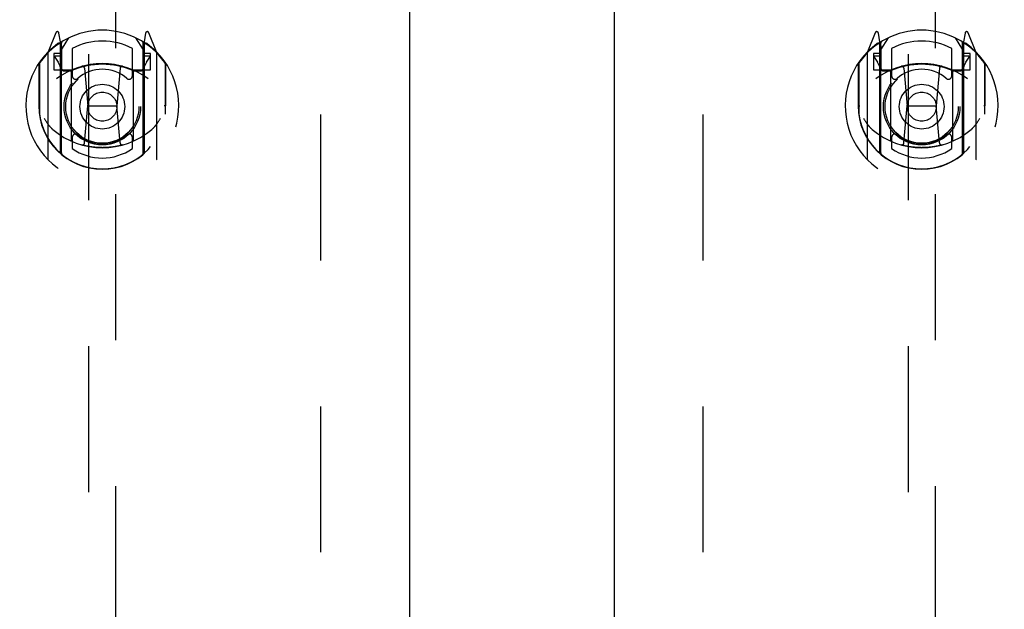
# Model space of a CAD drawing. Header units: inches. Extents: x 0 to 243, y 0 to 157.
# Tile 16 of 26: x 73.23 to 82.24, y 109.31 to 114.71. Entities that reach past the tile are written whole.
import ezdxf

# ---------------------------------------------------------------- set-up
doc = ezdxf.new("R2010")
doc.units = ezdxf.units.IN
doc.header["$LTSCALE"] = 13.357143
doc.header["$MEASUREMENT"] = 0
doc.linetypes.add('HIDDEN', pattern=[0.2, 0.1, -0.1])
doc.layers.get('0').update_dxf_attribs({"linetype": 'CONTINUOUS'})
doc.layers.add('DEFAULT_2', color=8, linetype='HIDDEN')
doc.layers.add('DIMENSIONS', color=7, linetype='CONTINUOUS')
doc.styles.get("Standard").update_dxf_attribs({"font": 'arial.ttf'})
doc.dimstyles.new('DIMSTYLE_1', dxfattribs={"dimtxt": 1.071429, "dimasz": 1.428571, "dimexe": 0.09, "dimexo": 0.07, "dimgap": 0.0375, "dimtad": 0, "dimtih": 1, "dimtoh": 1, "dimzin": 4, "dimdsep": 46, "dimtxsty": 'Standard', "dimblk": '_FILLED', "dimblk1": '_FILLED', "dimblk2": '_FILLED', "dimcen": 0.09, "dimazin": 1, "dimtfac": 1, "dimtdec": 3, "dimtofl": 0, "dimtmove": 0, "dimatfit": 3, "dimldrblk": '_FILLED', "dimfxl": 1, "dimtolj": 1, "dimtzin": 4, "dimarcsym": 0})

# ---------------------------------------------------------------- blocks, each defined once
blk = doc.blocks.new('_FILLED')
at = {"color": 0, "linetype": 'ByBlock'}
blk.add_solid([(0, 0), (-1, 0.2), (-1, -0.2)], dxfattribs=at)
blk = doc.blocks.new('*D10')
at = {"layer": 'DIMENSIONS', "color": 2, "linetype": 'Continuous'}
for p, q in [((73.1737, 92.2461), (70.6615, 92.2461)), ((76.7987, 92.2461), (79.6558, 92.2461))]:
    blk.add_line(p, q, dxfattribs=at)
at = {"layer": 'DIMENSIONS', "color": 2, "linetype": 'Continuous', "xscale": 1.4285714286, "yscale": 1.4285714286, "zscale": 1.4285714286}
blk.add_blockref('_FILLED', (73.1737, 92.2461), dxfattribs=at)
at = {"layer": 'DIMENSIONS', "color": 2, "linetype": 'Continuous', "xscale": 1.4285714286, "yscale": 1.4285714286, "zscale": 1.4285714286, "rotation": 180}
blk.add_blockref('_FILLED', (76.7987, 92.2461), dxfattribs=at)
at = {"layer": 'DIMENSIONS', "color": 2, "linetype": 'Continuous', "insert": (70.1258, 92.7818), "char_height": 1.07143, "width": 2.911577, "attachment_point": 3, "line_spacing_factor": 0.9}
blk.add_mtext('3.63', dxfattribs=at)
blk = doc.blocks.new('*D20')
at = {"layer": 'DIMENSIONS', "color": 2, "linetype": 'Continuous'}
for p, q in [((78.6737, 95.9982), (75.8165, 95.9982)), ((82.2987, 95.9982), (84.702, 95.9982))]:
    blk.add_line(p, q, dxfattribs=at)
at = {"layer": 'DIMENSIONS', "color": 2, "linetype": 'Continuous', "xscale": 1.4285714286, "yscale": 1.4285714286, "zscale": 1.4285714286}
blk.add_blockref('_FILLED', (78.6737, 95.9982), dxfattribs=at)
at = {"layer": 'DIMENSIONS', "color": 2, "linetype": 'Continuous', "xscale": 1.4285714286, "yscale": 1.4285714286, "zscale": 1.4285714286, "rotation": 180}
blk.add_blockref('_FILLED', (82.2987, 95.9982), dxfattribs=at)
at = {"layer": 'DIMENSIONS', "color": 2, "linetype": 'Continuous', "insert": (85.2377, 96.5339), "char_height": 1.07143, "width": 2.911577, "attachment_point": 1, "line_spacing_factor": 0.9}
blk.add_mtext('3.63', dxfattribs=at)

msp = doc.modelspace()

# ---------------------------------------------------------------- linework, layer by layer
at = {"color": 3, "linetype": 'Continuous'}
for p, q in [((76.7987, 118.0367), (76.7987, 47.7447)), ((78.6737, 47.7447), (78.6737, 118.0367))]:
    msp.add_line(p, q, dxfattribs=at)
at = {"layer": 'DEFAULT_2', "color": 8, "linetype": 'HIDDEN'}
for p, q in [((75.9862, 48.3907), (75.9862, 117.3907)), ((79.4862, 48.3907), (79.4862, 117.3907)), ((73.8612, 117.0632), (73.8612, 85.0614)), ((74.1112, 85.0614), (74.1112, 117.0632)), ((81.3612, 117.0632), (81.3612, 85.0614)), ((81.6112, 85.0614), (81.6112, 117.0632)), ((73.5607, 114.5891), (73.4905, 114.4136)), ((73.6037, 114.5055), (73.5894, 114.5861)), ((74.3829, 114.5861), (74.3687, 114.5055)), ((74.4818, 114.4136), (74.4116, 114.5891)), ((81.0607, 114.5891), (80.9905, 114.4136)), ((81.1037, 114.5055), (81.0894, 114.5861)), ((81.8829, 114.5861), (81.8687, 114.5055)), ((81.9818, 114.4136), (81.9116, 114.5891)), ((73.5824, 114.484), (73.5821, 114.4839)), ((73.5824, 114.484), (73.5821, 114.4839)), ((73.5828, 114.4844), (73.5824, 114.484)), ((73.6037, 113.4893), (73.6037, 114.5055)), ((73.6112, 114.4333), (73.6812, 114.5423)), ((73.6112, 113.4891), (73.6112, 114.4922)), ((73.6137, 114.4675), (73.6137, 114.2602)), ((74.2912, 114.5423), (74.3612, 114.4333)), ((74.3587, 114.2602), (74.3587, 114.4675)), ((74.3612, 113.4891), (74.3612, 114.4922)), ((74.3687, 114.5055), (74.3687, 113.4893)), ((74.3902, 114.4839), (74.3857, 114.487)), ((81.0824, 114.484), (81.0821, 114.4839)), ((81.0824, 114.484), (81.0821, 114.4839)), ((81.0828, 114.4844), (81.0824, 114.484)), ((81.1037, 113.4893), (81.1037, 114.5055)), ((81.1112, 114.4333), (81.1812, 114.5423)), ((81.1112, 113.4891), (81.1112, 114.4922)), ((81.1137, 114.4675), (81.1137, 114.2602)), ((81.7912, 114.5423), (81.8612, 114.4333)), ((81.8587, 114.2602), (81.8587, 114.4675)), ((81.8612, 113.4891), (81.8612, 114.4922)), ((81.8687, 114.5055), (81.8687, 113.4893)), ((81.8902, 114.4839), (81.8857, 114.487)), ((73.4862, 114.403), (73.4862, 113.4355)), ((73.5437, 114.3983), (73.5437, 114.2483)), ((73.6037, 114.3983), (73.5437, 114.3983)), ((73.6112, 114.3733), (73.5562, 114.3733)), ((73.7112, 114.4455), (73.7112, 114.1928)), ((74.2612, 114.1928), (74.2612, 114.4455)), ((74.4162, 114.3733), (74.3612, 114.3733)), ((74.4287, 114.3983), (74.3687, 114.3983)), ((74.4287, 114.2483), (74.4287, 114.3983)), ((74.4862, 113.4355), (74.4862, 114.403)), ((80.9862, 114.403), (80.9862, 113.4355)), ((81.0437, 114.3983), (81.0437, 114.2483)), ((81.1037, 114.3983), (81.0437, 114.3983)), ((81.1112, 114.3733), (81.0562, 114.3733)), ((81.2112, 114.4455), (81.2112, 114.1928)), ((81.7612, 114.1928), (81.7612, 114.4455)), ((81.9162, 114.3733), (81.8612, 114.3733)), ((81.9287, 114.3983), (81.8687, 114.3983)), ((81.9287, 114.2483), (81.9287, 114.3983)), ((81.9862, 113.4355), (81.9862, 114.403)), ((73.4037, 114.3074), (73.4037, 113.9192)), ((73.4112, 114.3051), (73.4112, 113.8476)), ((73.552, 114.3656), (73.5814, 114.3197)), ((74.3909, 114.3197), (74.4204, 114.3656)), ((74.5612, 114.3051), (74.5612, 113.8476)), ((74.5687, 113.9192), (74.5687, 114.3074)), ((80.9037, 114.3074), (80.9037, 113.9192)), ((80.9112, 114.3051), (80.9112, 113.8476)), ((81.052, 114.3656), (81.0814, 114.3197)), ((81.8909, 114.3197), (81.9204, 114.3656)), ((82.0612, 114.3051), (82.0612, 113.8476)), ((82.0687, 113.9192), (82.0687, 114.3074)), ((73.5437, 114.2483), (73.6037, 114.2483)), ((73.7037, 114.2472), (73.6312, 114.2472)), ((73.6337, 114.2402), (73.6995, 114.2402)), ((73.7037, 113.6061), (73.7037, 114.2373)), ((73.8231, 114.2634), (73.8537, 113.9192)), ((74.1493, 114.2634), (74.1187, 113.9192)), ((74.3412, 114.2472), (74.2687, 114.2472)), ((74.2687, 114.2373), (74.2687, 113.6061)), ((74.2728, 114.2402), (74.3387, 114.2402)), ((74.3687, 114.2483), (74.4287, 114.2483)), ((81.0437, 114.2483), (81.1037, 114.2483)), ((81.2037, 114.2472), (81.1312, 114.2472)), ((81.1337, 114.2402), (81.1995, 114.2402)), ((81.2037, 113.6061), (81.2037, 114.2373)), ((81.3231, 114.2634), (81.3537, 113.9192)), ((81.6493, 114.2634), (81.6187, 113.9192)), ((81.8412, 114.2472), (81.7687, 114.2472)), ((81.7687, 114.2373), (81.7687, 113.6061)), ((81.7728, 114.2402), (81.8387, 114.2402)), ((81.8687, 114.2483), (81.9287, 114.2483)), ((73.4037, 113.9192), (73.4187, 113.9193)), ((73.8235, 113.5799), (73.8537, 113.9192)), ((73.8537, 113.9192), (74.1187, 113.9192)), ((74.1488, 113.5799), (74.1187, 113.9192)), ((74.5687, 113.9192), (74.5537, 113.9193)), ((80.9037, 113.9192), (80.9187, 113.9193)), ((81.3235, 113.5799), (81.3537, 113.9192)), ((81.3537, 113.9192), (81.6187, 113.9192)), ((81.6488, 113.5799), (81.6187, 113.9192)), ((82.0687, 113.9192), (82.0537, 113.9193)), ((73.4112, 113.8476), (73.4113, 113.8449)), ((74.5612, 113.8476), (74.561, 113.8449)), ((80.9112, 113.8476), (80.9113, 113.8449)), ((82.0612, 113.8476), (82.061, 113.8449)), ((73.7112, 113.6316), (73.7112, 113.5288)), ((74.2612, 113.5288), (74.2612, 113.6316)), ((81.2112, 113.6316), (81.2112, 113.5288)), ((81.7612, 113.5288), (81.7612, 113.6316))]:
    msp.add_line(p, q, dxfattribs=at)
for points in [[(73.4537, 113.8058), (73.4568, 113.8006), (73.4598, 113.7955), (73.4628, 113.7907), (73.4656, 113.7861), (73.4684, 113.7817), (73.4712, 113.7774), (73.4738, 113.7734), (73.4765, 113.7695), (73.479, 113.7657), (73.4815, 113.7621), (73.4839, 113.7586), (73.4863, 113.7553), (73.4887, 113.7521), (73.491, 113.749), (73.4932, 113.7461), (73.4955, 113.7432), (73.4976, 113.7405), (73.4998, 113.7378), (73.5018, 113.7352), (73.5039, 113.7328), (73.5059, 113.7304), (73.5079, 113.7282), (73.5098, 113.726), (73.5117, 113.7239), (73.5136, 113.7219), (73.5154, 113.7199), (73.5172, 113.718), (73.5189, 113.7162), (73.5207, 113.7145), (73.5224, 113.7129), (73.524, 113.7113), (73.5256, 113.7097), (73.5272, 113.7083), (73.5288, 113.7069), (73.5303, 113.7055), (73.5318, 113.7042)], [(74.4405, 113.7042), (74.442, 113.7055), (74.4435, 113.7068), (74.4451, 113.7082), (74.4467, 113.7097), (74.4483, 113.7112), (74.45, 113.7128), (74.4516, 113.7145), (74.4534, 113.7162), (74.4551, 113.718), (74.4569, 113.7199), (74.4588, 113.7218), (74.4606, 113.7239), (74.4625, 113.726), (74.4644, 113.7282), (74.4664, 113.7304), (74.4684, 113.7328), (74.4705, 113.7352), (74.4726, 113.7378), (74.4747, 113.7404), (74.4768, 113.7432), (74.4791, 113.746), (74.4813, 113.749), (74.4836, 113.7521), (74.486, 113.7553), (74.4883, 113.7586), (74.4908, 113.7621), (74.4933, 113.7657), (74.4958, 113.7694), (74.4985, 113.7733), (74.5011, 113.7774), (74.5039, 113.7816), (74.5067, 113.7861), (74.5095, 113.7907), (74.5125, 113.7955), (74.5155, 113.8006), (74.5187, 113.8058)], [(80.9537, 113.8058), (80.9568, 113.8006), (80.9598, 113.7955), (80.9628, 113.7907), (80.9656, 113.7861), (80.9684, 113.7817), (80.9712, 113.7774), (80.9738, 113.7734), (80.9765, 113.7695), (80.979, 113.7657), (80.9815, 113.7621), (80.9839, 113.7586), (80.9863, 113.7553), (80.9887, 113.7521), (80.991, 113.749), (80.9932, 113.7461), (80.9955, 113.7432), (80.9976, 113.7405), (80.9998, 113.7378), (81.0018, 113.7352), (81.0039, 113.7328), (81.0059, 113.7304), (81.0079, 113.7282), (81.0098, 113.726), (81.0117, 113.7239), (81.0136, 113.7219), (81.0154, 113.7199), (81.0172, 113.718), (81.0189, 113.7162), (81.0207, 113.7145), (81.0224, 113.7129), (81.024, 113.7113), (81.0256, 113.7097), (81.0272, 113.7083), (81.0288, 113.7069), (81.0303, 113.7055), (81.0318, 113.7042)], [(81.9405, 113.7042), (81.942, 113.7055), (81.9435, 113.7068), (81.9451, 113.7082), (81.9467, 113.7097), (81.9483, 113.7112), (81.95, 113.7128), (81.9516, 113.7145), (81.9534, 113.7162), (81.9551, 113.718), (81.9569, 113.7199), (81.9588, 113.7218), (81.9606, 113.7239), (81.9625, 113.726), (81.9644, 113.7282), (81.9664, 113.7304), (81.9684, 113.7328), (81.9705, 113.7352), (81.9726, 113.7378), (81.9747, 113.7404), (81.9768, 113.7432), (81.9791, 113.746), (81.9813, 113.749), (81.9836, 113.7521), (81.986, 113.7553), (81.9883, 113.7586), (81.9908, 113.7621), (81.9933, 113.7657), (81.9958, 113.7694), (81.9985, 113.7733), (82.0011, 113.7774), (82.0039, 113.7816), (82.0067, 113.7861), (82.0095, 113.7907), (82.0125, 113.7955), (82.0155, 113.8006), (82.0187, 113.8058)], [(74.1741, 113.5624), (74.1687, 113.561), (74.1633, 113.5595), (74.1579, 113.5581), (74.1525, 113.5568), (74.147, 113.5555), (74.1416, 113.5542), (74.1361, 113.553), (74.1306, 113.5518), (74.1251, 113.5507), (74.1197, 113.5496), (74.1142, 113.5485), (74.1087, 113.5475), (74.1031, 113.5466), (74.0976, 113.5457), (74.0921, 113.5448), (74.0866, 113.544), (74.081, 113.5432), (74.0755, 113.5425), (74.0699, 113.5418), (74.0644, 113.5411), (74.0588, 113.5405), (74.0532, 113.54), (74.0476, 113.5394), (74.0421, 113.539), (74.0365, 113.5385), (74.0309, 113.5382), (74.0253, 113.5378), (74.0197, 113.5375), (74.0141, 113.5373), (74.0085, 113.5371), (74.003, 113.5369), (73.9974, 113.5368), (73.9918, 113.5368), (73.9862, 113.5367), (73.9806, 113.5368), (73.975, 113.5368), (73.9694, 113.5369), (73.9638, 113.5371), (73.9582, 113.5373), (73.9526, 113.5375), (73.947, 113.5378), (73.9414, 113.5382), (73.9358, 113.5385), (73.9303, 113.539), (73.9247, 113.5394), (73.9191, 113.54), (73.9135, 113.5405), (73.908, 113.5411), (73.9024, 113.5418), (73.8969, 113.5425), (73.8913, 113.5432), (73.8858, 113.544), (73.8802, 113.5448), (73.8747, 113.5457), (73.8692, 113.5466), (73.8637, 113.5475), (73.8582, 113.5485), (73.8527, 113.5496), (73.8472, 113.5507), (73.8417, 113.5518), (73.8362, 113.553), (73.8308, 113.5542), (73.8253, 113.5555), (73.8199, 113.5568), (73.8144, 113.5581), (73.809, 113.5595), (73.8036, 113.561), (73.7982, 113.5624)], [(81.6741, 113.5624), (81.6687, 113.561), (81.6633, 113.5595), (81.6579, 113.5581), (81.6525, 113.5568), (81.647, 113.5555), (81.6416, 113.5542), (81.6361, 113.553), (81.6306, 113.5518), (81.6251, 113.5507), (81.6197, 113.5496), (81.6142, 113.5485), (81.6087, 113.5475), (81.6031, 113.5466), (81.5976, 113.5457), (81.5921, 113.5448), (81.5866, 113.544), (81.581, 113.5432), (81.5755, 113.5425), (81.5699, 113.5418), (81.5644, 113.5411), (81.5588, 113.5405), (81.5532, 113.54), (81.5476, 113.5394), (81.5421, 113.539), (81.5365, 113.5385), (81.5309, 113.5382), (81.5253, 113.5378), (81.5197, 113.5375), (81.5141, 113.5373), (81.5085, 113.5371), (81.503, 113.5369), (81.4974, 113.5368), (81.4918, 113.5368), (81.4862, 113.5367), (81.4806, 113.5368), (81.475, 113.5368), (81.4694, 113.5369), (81.4638, 113.5371), (81.4582, 113.5373), (81.4526, 113.5375), (81.447, 113.5378), (81.4414, 113.5382), (81.4358, 113.5385), (81.4303, 113.539), (81.4247, 113.5394), (81.4191, 113.54), (81.4135, 113.5405), (81.408, 113.5411), (81.4024, 113.5418), (81.3969, 113.5425), (81.3913, 113.5432), (81.3858, 113.544), (81.3802, 113.5448), (81.3747, 113.5457), (81.3692, 113.5466), (81.3637, 113.5475), (81.3582, 113.5485), (81.3527, 113.5496), (81.3472, 113.5507), (81.3417, 113.5518), (81.3362, 113.553), (81.3308, 113.5542), (81.3253, 113.5555), (81.3199, 113.5568), (81.3144, 113.5581), (81.309, 113.5595), (81.3036, 113.561), (81.2982, 113.5624)]]:
    msp.add_lwpolyline(points, dxfattribs=at)
for centre, radius in [((73.9862, 113.9122), 0.35), ((73.9862, 113.9122), 0.335), ((81.4862, 113.9122), 0.35), ((81.4862, 113.9122), 0.335), ((73.9862, 113.9122), 0.205), ((81.4862, 113.9122), 0.205), ((73.9862, 113.9122), 0.133), ((81.4862, 113.9122), 0.133)]:
    msp.add_circle(centre, radius, dxfattribs=at)
for centre, radius, start, end in [((73.9862, 113.9122), 0.7, 35.29614, 144.70386), ((73.5747, 114.5835), 0.015, 10, 158.19585), ((74.3976, 114.5835), 0.015, 21.80415, 170), ((81.4862, 113.9122), 0.7, 35.29614, 144.70386), ((81.0747, 114.5835), 0.015, 10, 158.19585), ((81.8976, 114.5835), 0.015, 21.80415, 170), ((73.9862, 113.9192), 0.7, 125.51263, 54.48737), ((73.5912, 114.4727), 0.02, 0, 125.51263), ((73.5937, 114.4675), 0.02, 0, 125.25426), ((73.6312, 114.4922), 0.02, 121.4688, 179.99919), ((73.9862, 113.9122), 0.6, 62.72039, 117.27961), ((74.3412, 114.4922), 0.02, 0, 58.52955), ((74.3787, 114.4675), 0.02, 54.74574, 180), ((74.3812, 114.4727), 0.02, 54.48737, 180), ((81.4862, 113.9192), 0.7, 125.51263, 54.48737), ((81.0912, 114.4727), 0.02, 0, 125.51263), ((81.0937, 114.4675), 0.02, 0, 125.25426), ((81.1312, 114.4922), 0.02, 121.4688, 179.99919), ((81.4862, 113.9122), 0.6, 62.72039, 117.27961), ((81.8412, 114.4922), 0.02, 0, 58.52955), ((81.8787, 114.4675), 0.02, 54.74574, 180), ((81.8812, 114.4727), 0.02, 54.48737, 180), ((73.5012, 114.403), 0.015, 135.07479, 180), ((73.5562, 114.3683), 0.005, 90, 212.67924), ((74.4162, 114.3683), 0.005, 327.32076, 90), ((74.4712, 114.403), 0.015, 0, 44.92521), ((81.0012, 114.403), 0.015, 135.07479, 180), ((81.0562, 114.3683), 0.005, 90, 212.67924), ((81.9162, 114.3683), 0.005, 327.32076, 90), ((81.9712, 114.403), 0.015, 0, 44.92521), ((73.4312, 114.3051), 0.02, 144.70386, 180), ((73.9862, 113.6067), 0.7, 53.23192, 126.76808), ((73.4232, 114.2182), 0.188, 0, 32.67924), ((73.9862, 113.5997), 0.7, 66.53604, 113.46396), ((73.8031, 114.2616), 0.02, 5.07961, 105.6131), ((74.1692, 114.2616), 0.02, 74.3869, 174.92039), ((74.5492, 114.2182), 0.188, 147.32076, 180), ((74.5412, 114.3051), 0.02, 0, 35.29614), ((80.9312, 114.3051), 0.02, 144.70386, 180), ((81.4862, 113.6067), 0.7, 53.23192, 126.76808), ((80.9232, 114.2182), 0.188, 0, 32.67924), ((81.4862, 113.5997), 0.7, 66.53604, 113.46396), ((81.3031, 114.2616), 0.02, 5.07961, 105.6131), ((81.6692, 114.2616), 0.02, 74.3869, 174.92039), ((82.0492, 114.2182), 0.188, 147.32076, 180), ((82.0412, 114.3051), 0.02, 0, 35.29614), ((73.6312, 114.2672), 0.02, 180, 270), ((73.6337, 114.2602), 0.02, 180, 270), ((73.6995, 114.2602), 0.02, 270, 293.46396), ((73.7187, 114.2373), 0.015, 112.9863, 180), ((73.7412, 114.1928), 0.03, 180, 311.12608), ((73.9862, 113.9122), 0.3425, 48.87392, 131.12608), ((74.2312, 114.1928), 0.03, 228.87392, 360), ((74.2537, 114.2373), 0.015, 0, 67.0137), ((74.2728, 114.2602), 0.02, 246.53604, 270), ((74.3387, 114.2602), 0.02, 270, 360), ((74.3412, 114.2672), 0.02, 270, 360), ((81.1312, 114.2672), 0.02, 180, 270), ((81.1337, 114.2602), 0.02, 180, 270), ((81.1995, 114.2602), 0.02, 270, 293.46396), ((81.2187, 114.2373), 0.015, 112.9863, 180), ((81.2412, 114.1928), 0.03, 180, 311.12608), ((81.4862, 113.9122), 0.3425, 48.87392, 131.12608), ((81.7312, 114.1928), 0.03, 228.87392, 360), ((81.7537, 114.2373), 0.015, 0, 67.0137), ((81.7728, 114.2602), 0.02, 246.53604, 270), ((81.8387, 114.2602), 0.02, 270, 360), ((81.8412, 114.2672), 0.02, 270, 360), ((73.9862, 113.9217), 0.5825, 180.24643, 359.75357), ((81.4862, 113.9217), 0.5825, 180.24643, 359.75357), ((73.4312, 113.8476), 0.02, 180, 187.66218), ((73.9862, 113.9222), 0.58, 187.66218, 352.33782), ((74.5412, 113.8476), 0.02, 352.33782, 360), ((80.9312, 113.8476), 0.02, 180, 187.66218), ((81.4862, 113.9222), 0.58, 187.66218, 352.33782), ((82.0412, 113.8476), 0.02, 352.33782, 360), ((73.9862, 114.2367), 0.7, 229.52902, 310.47098), ((73.7412, 113.6316), 0.03, 48.87392, 180), ((73.9862, 113.9122), 0.3425, 228.87392, 311.12608), ((74.2312, 113.6316), 0.03, 0, 131.12608), ((81.4862, 114.2367), 0.7, 229.52902, 310.47098), ((81.2412, 113.6316), 0.03, 48.87392, 180), ((81.4862, 113.9122), 0.3425, 228.87392, 311.12608), ((81.7312, 113.6316), 0.03, 0, 131.12608), ((73.7187, 113.6061), 0.015, 180, 247.0137), ((73.8036, 113.5817), 0.02, 254.42484, 354.92039), ((74.1687, 113.5817), 0.02, 185.07961, 285.57516), ((74.2537, 113.6061), 0.015, 292.9863, 360), ((81.2187, 113.6061), 0.015, 180, 247.0137), ((81.3036, 113.5817), 0.02, 254.42484, 354.92039), ((81.6687, 113.5817), 0.02, 185.07961, 285.57516), ((81.7537, 113.6061), 0.015, 292.9863, 360), ((73.6187, 113.4893), 0.015, 180, 229.64129), ((73.6312, 113.4891), 0.02, 180, 230.65944), ((73.9862, 113.9222), 0.48, 235.04613, 304.95387), ((74.3412, 113.4891), 0.02, 309.33785, 359.99835), ((74.3537, 113.4893), 0.015, 310.35871, 360), ((81.1187, 113.4893), 0.015, 180, 229.64129), ((81.1312, 113.4891), 0.02, 180, 230.65944), ((81.4862, 113.9222), 0.48, 235.04613, 304.95387), ((81.8412, 113.4891), 0.02, 309.33785, 359.99835), ((81.8537, 113.4893), 0.015, 310.35871, 360), ((73.5012, 113.4355), 0.015, 180, 224.92521), ((74.4712, 113.4355), 0.015, 315.07479, 360), ((81.0012, 113.4355), 0.015, 180, 224.92521), ((81.9712, 113.4355), 0.015, 315.07479, 360)]:
    msp.add_arc(centre, radius, start, end, dxfattribs=at)

# ---------------------------------------------------------------- dimensions: what is measured, and where the dimension line sits
at = {"layer": 'DIMENSIONS', "color": 2, "linetype": 'Continuous'}
dim = msp.add_linear_dim(base=(78.6736616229, 95.9981947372), p1=(82.2986616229, 83.7657322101), p2=(78.6736616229, 118.0167322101), angle=180, dimstyle='DIMSTYLE_1', dxfattribs=at)
dim.commit()
dim.dimension.update_dxf_attribs({"geometry": '*D20', "text_midpoint": (86.6920957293, 95.9922188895), "dimtype": 160})
dim = msp.add_linear_dim(base=(76.7986616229, 92.2460650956), p1=(73.1736616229, 117.0157322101), p2=(76.7986616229, 47.7647322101), dimstyle='DIMSTYLE_1', dxfattribs=at)
dim.commit()
dim.dimension.update_dxf_attribs({"geometry": '*D10', "text_midpoint": (68.6686464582, 92.2400878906), "dimtype": 160})

doc.saveas('drawing.dxf')
